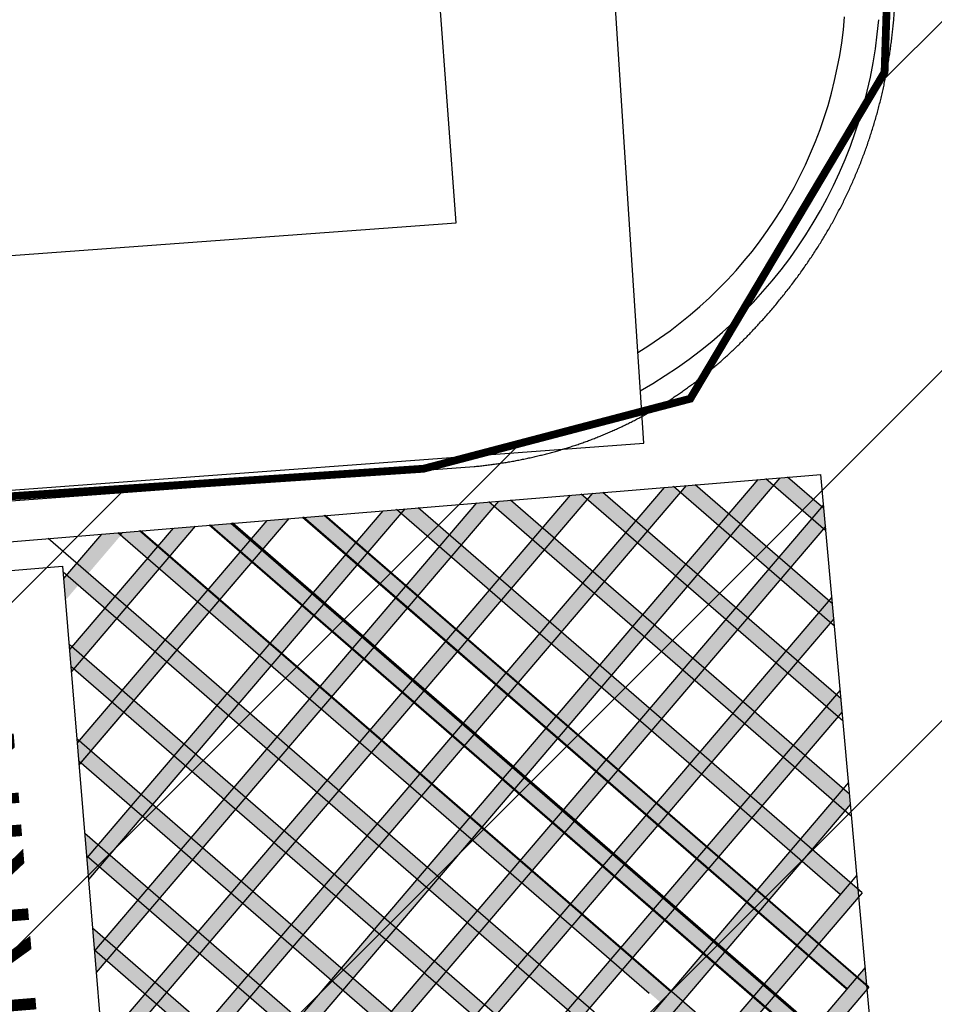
# Model space of a CAD drawing. Header units: millimetres. Extents: x 573132 to 957048, y 21042 to 318066.
# Tile 9 of 256: x 803558 to 809433, y 100722 to 107046. Entities that reach past the tile are written whole.
import ezdxf

# ---------------------------------------------------------------- set-up
doc = ezdxf.new("R2010")
doc.units = ezdxf.units.MM
doc.header["$LTSCALE"] = 2000
doc.linetypes.add('ECL-001', pattern=[100, 50, 0, 50])
for name, color, linetype in [('_NIBSC_A site plan', 7, 'Continuous'), ('_NIBSC_FM trees 3metre zone', 210, 'Continuous'), ('Parking bay info', 7, 'Continuous')]:
    doc.layers.add(name, color=color, linetype=linetype)
doc.styles.get("Standard").update_dxf_attribs({"font": 'arial.ttf'})

msp = doc.modelspace()

# ---------------------------------------------------------------- hatches: boundary and pattern name
h = msp.add_hatch()
h.set_pattern_fill('ANSI31', color=6, scale=500)
h.set_pattern_definition([(45, (-184040.5, -58059.7), (-1122.532, 1122.532), [])])
edge = h.paths.add_edge_path()
edge.add_arc((799802.3, 149995), 1979.1, 128.49424, 137.46444)
edge.add_arc((799741.7, 150051), 1896.6, 137.47494, 149.36468)
edge.add_arc((800006.3, 149895.7), 2203.4, 149.39486, 159.68057)
edge.add_arc((802463.3, 149116.2), 4779.9, 161.14567, 173.89799)
edge.add_arc((777632.8, 152301.9), 20255.5, 350.88188, 352.40364, ccw=False)
edge.add_line((797632.4, 149092), (797912.4, 145802))
edge.add_line((797912.4, 145802), (798168.4, 142742.1))
edge.add_arc((800985.3, 142989.8), 2827.8, 185.02558, 196.25014)
edge.add_arc((800461.1, 142840.2), 2282.7, 196.32802, 209.50387)
edge.add_arc((800310.7, 142757.2), 2110.9, 209.55351, 220.33732)
edge.add_arc((800442.5, 142871.9), 2285.6, 220.38875, 233.58247)
edge.add_arc((800765, 143315.4), 2833.9, 233.65957, 245.33586)
edge.add_arc((800828.6, 143356), 2897.7, 244.52854, 258.27447)
edge.add_arc((800701.9, 142746.6), 2275.2, 258.2798, 271.31727)
edge.add_arc((800705.2, 142600), 2128.6, 271.31749, 281.28542)
edge.add_arc((800682.7, 142711.6), 2242.4, 281.29296, 294.10163)
edge.add_arc((800469.1, 143179.9), 2757.1, 294.17942, 306.58576)
edge.add_arc((800208.3, 143569.5), 3225.4, 306.17984, 311.53029)
edge.add_arc((800624.2, 143117.9), 2611.7, 311.26798, 323.63871)
edge.add_arc((800912.2, 142904.4), 2253.2, 323.66925, 335.19598)
edge.add_arc((800978.5, 142872.9), 2179.8, 335.218, 344.31697)
edge.add_arc((800806.2, 142921.1), 2358.7, 344.3199, 356.70457)
edge.add_arc((800196.3, 142951.6), 2969.4, 356.79383, 368.84145)
edge.add_line((803130.4, 143408), (802964.4, 146152))
edge.add_line((802964.4, 146152), (802661.6, 149839.1))
edge.add_arc((799541.1, 149578.3), 3131.4, 4.7773, 9.95889)
edge.add_arc((800127.1, 149693), 2534.4, 9.6959, 22.06664)
edge.add_arc((800450.9, 149823), 2185.5, 22.09588, 33.70834)
edge.add_arc((800511.1, 149862.1), 2113.8, 33.7319, 42.75351)
edge.add_arc((800384.1, 149744.5), 2286.8, 42.75716, 55.14162)
edge.add_arc((800049.4, 149256.1), 2878.9, 55.23206, 67.30036)
edge.add_arc((799937.1, 149045.1), 3116.9, 66.89305, 72.36491)
edge.add_arc((800099.3, 149592.4), 2546.2, 72.11052, 84.64121)
edge.add_arc((800129.8, 149907.4), 2229.9, 84.66715, 94.87052)
edge.add_arc((800125.4, 149949.4), 2187.6, 94.84876, 105.1459)
edge.add_arc((800180.5, 149747.3), 2397, 105.15424, 117.19251)
edge.add_arc((800475.8, 149182.9), 3034, 117.28186, 128.9032)
h.paths.add_polyline_path([(805285.8, 132271.9), (807630.1, 130292.6), (808717.8, 128657.8), (809512.6, 126409.6), (809698.8, 124808.7), (809113.9, 106708.8), (807865.8, 104611.5), (806151.7, 104161.7), (798217.2, 103633.1), (798370.5, 101534.7), (797281.4, 101455.1), (798380, 87105.7), (807943.2, 87723.1), (807592, 92534.3), (808409.8, 92594), (809388.6, 92041), (809792.8, 91145.2), (810402, 83115.1), (809743.2, 81565.1), (808384.3, 80934.6), (803337.2, 80587.1), (803149.3, 83028), (796195.6, 82492.7), (796831.5, 74090.9), (798673.2, 74183.1), (799033.2, 69471.1), (811128.2, 70247), (810742.9, 74953.1), (817427.3, 69294), (820333.3, 70178.2), (819726.9, 72144.3), (820372.3, 73429.7), (819415.4, 79540.2), (817900.5, 79441.9), (816738.6, 80768.5), (816091.2, 86965.1), (820803.7, 87231.4), (820137.2, 96803.1), (815324, 96529.1), (814883.6, 102917.9), (815506.4, 103948.9), (814877.6, 110961.5), (814548.9, 111751.7), (814439.8, 112099.6), (814654.4, 120985.5), (815202.9, 122086.8), (815871, 129266.7), (817934.9, 132903.8), (819988, 134534.9), (822717.7, 135759), (825659.3, 136107.7), (841934.8, 135929.7), (841538.9, 140944.3), (822158.3, 141259.1), (817670.8, 142514.3), (813933.3, 145231.4), (812037.1, 148308.6), (810908.6, 153871.1), (812524.2, 156334.4), (812351, 161829.6), (810592.1, 163939.3), (809832.8, 165422), (809436.4, 170898.6), (810540.3, 173379.7), (810553.2, 173752.2), (810159.6, 179602.1), (808961.6, 181448.1), (808084.7, 183580.3), (807823.1, 187088.4), (808496.7, 189355), (809486.4, 190473.3), (809125.3, 195649.6), (808067.5, 197087.4), (806873.5, 199983.2), (806653.5, 202932.5), (806193.3, 210152.2), (807243.7, 212537), (808986.8, 213887.6), (808683.9, 217950), (806725.6, 219163.6), (805509.2, 221418.6), (805072.7, 224364.3), (798956.1, 224011.1), (799187.9, 223695.7), (800861.3, 219308.5), (801661.2, 209203.1), (800735.3, 202671.7), (797386.5, 198778.3), (791837.3, 197079.3), (785538, 196327.2), (786360, 186067.6), (793626.5, 186432.7), (797313.1, 185760.8), (799735, 184478.6), (801452.4, 182927.6), (803009.9, 180514.6), (803885.4, 177379.6), (804097.5, 175123.5), (805094.7, 159989.8), (804471.7, 158270.4), (803289.5, 157069.2), (801649.7, 156414.3), (791144.5, 155679.7), (792339.2, 140215.1), (793197.7, 137634.9), (794404.8, 136185.5), (796143.7, 134994.7), (799546, 134313.7), (802624.2, 133547.3)])
h = msp.add_hatch(color=2)
h.dxf.hatch_style = 1
h.paths.add_polyline_path([(808352, 104096.6), (808300.1, 104092.3), (808112.7, 103872.6), (808188.2, 103807.1), (808399.9, 104055.1)])
h = msp.add_hatch(color=2)
h.dxf.hatch_style = 1
h.paths.add_polyline_path([(808491.3, 104108.2), (808441.6, 104104), (808399.9, 104055.1), (808646, 103841.7), (808710.9, 103917.7)])
h = msp.add_hatch(color=2)
h.dxf.hatch_style = 1
h.paths.add_polyline_path([(807758.7, 104047.3), (807697.6, 104042.2), (807514.4, 103827.5), (807590, 103762), (807801.6, 104010)])
h = msp.add_hatch(color=2)
h.dxf.hatch_style = 1
h.paths.add_polyline_path([(807898, 104058.8), (807839.1, 104053.9), (807801.6, 104010), (808047.8, 103796.6), (808112.7, 103872.6)])
h = msp.add_hatch(color=2)
h.dxf.hatch_style = 1
h.paths.add_polyline_path([(806916.2, 103782.5), (806991.7, 103716.9), (807203.4, 103964.9), (807165.3, 103998), (807095.1, 103992.1)])
h = msp.add_hatch(color=2)
h.dxf.hatch_style = 1
h.paths.add_polyline_path([(807304.6, 104009.5), (807236.6, 104003.9), (807203.4, 103964.9), (807449.5, 103751.5), (807514.4, 103827.5)])
h = msp.add_hatch(color=2)
h.dxf.hatch_style = 1
h.paths.add_polyline_path([(806117.8, 103910.9), (805978.5, 103899.3), (808822.7, 101433.1), (808963.1, 101443.7)])
h = msp.add_hatch(color=2)
h.dxf.hatch_style = 1
h.paths.add_polyline_path([(806571.9, 103948.6), (806492.6, 103942.1), (806318, 103737.4), (806393.5, 103671.8), (806605.1, 103919.8)])
h = msp.add_hatch(color=2)
h.dxf.hatch_style = 1
h.paths.add_polyline_path([(806851.3, 103706.4), (806916.2, 103782.5), (806711.2, 103960.2), (806634.1, 103953.8), (806605.1, 103919.8)])
h = msp.add_hatch(color=2)
h.dxf.hatch_style = 1
h.paths.add_polyline_path([(808721.6, 103776.2), (808734.4, 103791.2), (808724.1, 103906.3), (808710.9, 103917.7), (808646, 103841.7)])
h = msp.add_hatch(color=2)
h.dxf.hatch_style = 1
h.paths.add_polyline_path([(805513.5, 103860.7), (805374.2, 103849.1), (808860.3, 100826.3), (809000.7, 100836.8)])
h = msp.add_hatch(color=2)
h.dxf.hatch_style = 1
h.paths.add_polyline_path([(806031.6, 103903.8), (805890.2, 103892), (805717.8, 103690), (805793.3, 103624.5)])
h = msp.add_hatch(color=2)
h.dxf.hatch_style = 1
h.paths.add_polyline_path([(808123.3, 103731.1), (808188.2, 103807.1), (808112.7, 103872.6), (808047.8, 103796.6)])
h = msp.add_hatch(color=2)
h.dxf.hatch_style = 1
h.paths.add_polyline_path([(804685.2, 103791.9), (804543.7, 103780.1), (804446, 103665.6), (804521.5, 103600.1)])
h = msp.add_hatch(color=2)
h.dxf.hatch_style = 1
h.paths.add_polyline_path([(804913.7, 103810.8), (804774.4, 103799.3), (808902.6, 100219.6), (809043, 100230.2)])
h = msp.add_hatch(color=2)
h.dxf.hatch_style = 1
h.paths.add_polyline_path([(805287.7, 103841.9), (805146.2, 103830.2), (805044.1, 103710.6), (805119.7, 103645)])
h = msp.add_hatch(color=2)
h.dxf.hatch_style = 1
h.paths.add_polyline_path([(806916.2, 103782.5), (806851.3, 103706.4), (806926.8, 103640.9), (806991.7, 103716.9)])
h = msp.add_hatch(color=2)
h.dxf.hatch_style = 1
h.paths.add_polyline_path([(807590, 103762), (807514.4, 103827.5), (807449.5, 103751.5), (807525.1, 103686)])
h = msp.add_hatch(color=2)
h.dxf.hatch_style = 1
h.paths.add_polyline_path([(808123.3, 103731.1), (808047.8, 103796.6), (807836.1, 103548.6), (807911.7, 103483.1)])
h = msp.add_hatch(color=2)
h.dxf.hatch_style = 1
h.paths.add_polyline_path([(808188.2, 103807.1), (808123.3, 103731.1), (808369.5, 103517.6), (808434.4, 103593.7)])
h = msp.add_hatch(color=2)
h.dxf.hatch_style = 1
h.paths.add_polyline_path([(808721.6, 103776.2), (808646, 103841.7), (808434.4, 103593.7), (808509.9, 103528.2)])
h = msp.add_hatch(color=2)
h.dxf.hatch_style = 1
h.paths.add_polyline_path([(804194.8, 103751.1), (804082.7, 103741.8), (803923.4, 103555.2), (803999, 103489.6), (804210.5, 103737.5)])
h = msp.add_hatch(color=2)
h.dxf.hatch_style = 1
h.paths.add_polyline_path([(804327.3, 103762.1), (804188, 103750.5), (807594.6, 100796.6), (807735.1, 100807.2)])
h = msp.add_hatch(color=2)
h.dxf.hatch_style = 1
h.paths.add_polyline_path([(804224.2, 103753.6), (804194.8, 103751.1), (804210.5, 103737.5)])
h = msp.add_hatch(color=2)
h.dxf.hatch_style = 1
h.paths.add_polyline_path([(804334.1, 103762.7), (804224.2, 103753.6), (804210.5, 103737.5), (804456.6, 103524), (804521.5, 103600.1)])
h = msp.add_hatch(color=2)
h.dxf.hatch_style = 1
h.paths.add_polyline_path([(806393.5, 103671.8), (806318, 103737.4), (806039.5, 103411), (806115, 103345.5)])
h = msp.add_hatch(color=2)
h.dxf.hatch_style = 1
h.paths.add_polyline_path([(807173, 103427.4), (807237.9, 103503.5), (806991.7, 103716.9), (806926.8, 103640.9)])
h = msp.add_hatch(color=2)
h.dxf.hatch_style = 1
h.paths.add_polyline_path([(807525.1, 103686), (807449.5, 103751.5), (807237.9, 103503.5), (807313.5, 103438)])
h = msp.add_hatch(color=2)
h.dxf.hatch_style = 1
h.paths.add_polyline_path([(807771.2, 103472.5), (807836.1, 103548.6), (807590, 103762), (807525.1, 103686)])
h = msp.add_hatch(color=2)
h.dxf.hatch_style = 1
h.paths.add_polyline_path([(804521.5, 103600.1), (804446, 103665.6), (804169.6, 103341.7), (804245.1, 103276.2)])
h = msp.add_hatch(color=2)
h.dxf.hatch_style = 1
h.paths.add_polyline_path([(804512, 103588.9), (804436.4, 103654.4), (804224.9, 103406.6), (804300.5, 103341)])
h = msp.add_hatch(color=2)
h.dxf.hatch_style = 1
h.paths.add_polyline_path([(805793.3, 103624.5), (805717.8, 103690), (805441.4, 103366.1), (805516.9, 103300.6)])
h = msp.add_hatch(color=2)
h.dxf.hatch_style = 1
h.paths.add_polyline_path([(806328.6, 103595.8), (806253, 103661.3), (806039.5, 103411), (806115, 103345.5)])
h = msp.add_hatch(color=2)
h.dxf.hatch_style = 1
h.paths.add_polyline_path([(806926.8, 103640.9), (806851.3, 103706.4), (806639.7, 103458.4), (806715.2, 103392.9)])
h = msp.add_hatch(color=2)
h.dxf.hatch_style = 1
h.paths.add_polyline_path([(805051.6, 103565.3), (804976, 103630.8), (804767.7, 103386.7), (804843.3, 103321.1)])
h = msp.add_hatch(color=2)
h.dxf.hatch_style = 1
h.paths.add_polyline_path([(808445, 103452.1), (808509.9, 103528.2), (808434.4, 103593.7), (808369.5, 103517.6)])
h = msp.add_hatch(color=2)
h.dxf.hatch_style = 1
h.paths.add_polyline_path([(803923.4, 103555.2), (803858.5, 103479.1), (804180.2, 103200.1), (804245.1, 103276.2)])
h = msp.add_hatch(color=2)
h.dxf.hatch_style = 1
h.paths.add_polyline_path([(804597.1, 103534.6), (804532.2, 103458.5), (804778.3, 103245.1), (804843.3, 103321.1)])
h = msp.add_hatch(color=2)
h.dxf.hatch_style = 1
h.paths.add_polyline_path([(807911.7, 103483.1), (807836.1, 103548.6), (807771.2, 103472.5), (807846.8, 103407)])
h = msp.add_hatch(color=2)
h.dxf.hatch_style = 1
h.paths.add_polyline_path([(808691.2, 103238.7), (808756.1, 103314.7), (808509.9, 103528.2), (808445, 103452.1)])
h = msp.add_hatch(color=2)
h.dxf.hatch_style = 1
h.paths.add_polyline_path([(803934.1, 103413.6), (803858.5, 103479.1), (803839.9, 103457.3), (803851.5, 103316.9)])
h = msp.add_hatch(color=2)
h.dxf.hatch_style = 1
h.paths.add_polyline_path([(807237.9, 103503.5), (807173, 103427.4), (807248.5, 103361.9), (807313.5, 103438)])
h = msp.add_hatch(color=2)
h.dxf.hatch_style = 1
h.paths.add_polyline_path([(807846.8, 103407), (807771.2, 103472.5), (807559.6, 103224.5), (807635.2, 103159)])
h = msp.add_hatch(color=2)
h.dxf.hatch_style = 1
h.paths.add_polyline_path([(807911.7, 103483.1), (807846.8, 103407), (808092.9, 103193.6), (808157.9, 103269.6)])
h = msp.add_hatch(color=2)
h.dxf.hatch_style = 1
h.paths.add_polyline_path([(808445, 103452.1), (808369.5, 103517.6), (808157.9, 103269.6), (808233.4, 103204.1)])
h = msp.add_hatch(color=2)
h.dxf.hatch_style = 1
h.paths.add_polyline_path([(806115, 103345.5), (806039.5, 103411), (805763.1, 103087.1), (805838.6, 103021.6)])
h = msp.add_hatch(color=2)
h.dxf.hatch_style = 1
h.paths.add_polyline_path([(806715.2, 103392.9), (806639.7, 103458.4), (806361.2, 103132.1), (806436.7, 103066.6)])
h = msp.add_hatch(color=2)
h.dxf.hatch_style = 1
h.paths.add_polyline_path([(807248.5, 103361.9), (807173, 103427.4), (806961.4, 103179.4), (807036.9, 103113.9)])
h = msp.add_hatch(color=2)
h.dxf.hatch_style = 1
h.paths.add_polyline_path([(807313.5, 103438), (807248.5, 103361.9), (807494.7, 103148.5), (807559.6, 103224.5)])
h = msp.add_hatch(color=2)
h.dxf.hatch_style = 1
h.paths.add_polyline_path([(804843.3, 103321.1), (804767.7, 103386.7), (804491.3, 103062.8), (804566.8, 102997.2)])
h = msp.add_hatch(color=2)
h.dxf.hatch_style = 1
h.paths.add_polyline_path([(805516.9, 103300.6), (805441.4, 103366.1), (805165, 103042.2), (805240.5, 102976.7)])
h = msp.add_hatch(color=2)
h.dxf.hatch_style = 1
h.paths.add_polyline_path([(804245.1, 103276.2), (804180.2, 103200.1), (804501.9, 102921.2), (804566.8, 102997.2)])
h = msp.add_hatch(color=2)
h.dxf.hatch_style = 1
h.paths.add_polyline_path([(806050.1, 103269.4), (805974.6, 103335), (805763.1, 103087.1), (805838.6, 103021.6)])
h = msp.add_hatch(color=2)
h.dxf.hatch_style = 1
h.paths.add_polyline_path([(808766.7, 103173.1), (808787.9, 103197.9), (808779.2, 103294.7), (808756.1, 103314.7), (808691.2, 103238.7)])
h = msp.add_hatch(color=2)
h.dxf.hatch_style = 1
h.paths.add_polyline_path([(804180.2, 103200.1), (804104.7, 103265.6), (803893.2, 103017.8), (803968.7, 102952.3)])
h = msp.add_hatch(color=2)
h.dxf.hatch_style = 1
h.paths.add_polyline_path([(804918.8, 103255.6), (804853.9, 103179.6), (805100, 102966.1), (805165, 103042.2)])
h = msp.add_hatch(color=2)
h.dxf.hatch_style = 1
h.paths.add_polyline_path([(807559.6, 103224.5), (807494.7, 103148.5), (807570.2, 103082.9), (807635.2, 103159)])
h = msp.add_hatch(color=2)
h.dxf.hatch_style = 1
h.paths.add_polyline_path([(808157.9, 103269.6), (808092.9, 103193.6), (808168.5, 103128), (808233.4, 103204.1)])
h = msp.add_hatch(color=2)
h.dxf.hatch_style = 1
h.paths.add_polyline_path([(808766.7, 103173.1), (808691.2, 103238.7), (808479.6, 102990.7), (808555.1, 102925.2)])
h = msp.add_hatch(color=2)
h.dxf.hatch_style = 1
h.paths.add_polyline_path([(807036.9, 103113.9), (806961.4, 103179.4), (806682.9, 102853.1), (806758.5, 102787.6)])
h = msp.add_hatch(color=2)
h.dxf.hatch_style = 1
h.paths.add_polyline_path([(807570.2, 103082.9), (807494.7, 103148.5), (807283.1, 102900.5), (807358.6, 102835)])
h = msp.add_hatch(color=2)
h.dxf.hatch_style = 1
h.paths.add_polyline_path([(807635.2, 103159), (807570.2, 103082.9), (807816.4, 102869.5), (807881.3, 102945.6)])
h = msp.add_hatch(color=2)
h.dxf.hatch_style = 1
h.paths.add_polyline_path([(808168.5, 103128), (808092.9, 103193.6), (807881.3, 102945.6), (807956.9, 102880.1)])
h = msp.add_hatch(color=2)
h.dxf.hatch_style = 1
h.paths.add_polyline_path([(808414.6, 102914.6), (808479.6, 102990.7), (808233.4, 103204.1), (808168.5, 103128)])
h = msp.add_hatch(color=2)
h.dxf.hatch_style = 1
h.paths.add_polyline_path([(805763.1, 103087.1), (805486.7, 102763.2), (805562.2, 102697.7), (805838.6, 103021.6)])
h = msp.add_hatch(color=2)
h.dxf.hatch_style = 1
h.paths.add_polyline_path([(806436.7, 103066.6), (806361.2, 103132.1), (806084.8, 102808.2), (806160.3, 102742.7)])
h = msp.add_hatch(color=2)
h.dxf.hatch_style = 1
h.paths.add_polyline_path([(806972, 103037.8), (806896.5, 103103.4), (806682.9, 102853.1), (806758.5, 102787.6)])
h = msp.add_hatch(color=2)
h.dxf.hatch_style = 1
h.paths.add_polyline_path([(804560.7, 102990), (804485.1, 103055.5), (804273.6, 102807.7), (804349.2, 102742.2)])
h = msp.add_hatch(color=2)
h.dxf.hatch_style = 1
h.paths.add_polyline_path([(804888.6, 102718.3), (804964.1, 102652.8), (805240.5, 102976.7), (805165, 103042.2)])
h = msp.add_hatch(color=2)
h.dxf.hatch_style = 1
h.paths.add_polyline_path([(803968.7, 102952.3), (803893.2, 103017.8), (803877.8, 102999.8), (803886.9, 102890.9), (803903.8, 102876.2)])
h = msp.add_hatch(color=2)
h.dxf.hatch_style = 1
h.paths.add_polyline_path([(804501.9, 102921.2), (804426.4, 102986.7), (804214.9, 102738.8), (804290.4, 102673.3)])
h = msp.add_hatch(color=2)
h.dxf.hatch_style = 1
h.paths.add_polyline_path([(804823.6, 102642.2), (804888.6, 102718.3), (804566.8, 102997.2), (804501.9, 102921.2)])
h = msp.add_hatch(color=2)
h.dxf.hatch_style = 1
h.paths.add_polyline_path([(805240.5, 102976.7), (805175.6, 102900.6), (805421.8, 102687.2), (805486.7, 102763.2)])
h = msp.add_hatch(color=2)
h.dxf.hatch_style = 1
h.paths.add_polyline_path([(805773.7, 102945.5), (805698.2, 103011.1), (805486.7, 102763.2), (805562.2, 102697.7)])
h = msp.add_hatch(color=2)
h.dxf.hatch_style = 1
h.paths.add_polyline_path([(808414.6, 102914.6), (808490.2, 102849.1), (808555.1, 102925.2), (808479.6, 102990.7)])
h = msp.add_hatch(color=2)
h.dxf.hatch_style = 1
h.paths.add_polyline_path([(803968.7, 102952.3), (803903.8, 102876.2), (804225.5, 102597.3), (804290.4, 102673.3)])
h = msp.add_hatch(color=2)
h.dxf.hatch_style = 1
h.paths.add_polyline_path([(807358.6, 102835), (807283.1, 102900.5), (807004.6, 102574.1), (807080.2, 102508.6)])
h = msp.add_hatch(color=2)
h.dxf.hatch_style = 1
h.paths.add_polyline_path([(807956.9, 102880.1), (807881.3, 102945.6), (807816.4, 102869.5), (807892, 102804)])
h = msp.add_hatch(color=2)
h.dxf.hatch_style = 1
h.paths.add_polyline_path([(808203, 102666.6), (808278.6, 102601.1), (808490.2, 102849.1), (808414.6, 102914.6)])
h = msp.add_hatch(color=2)
h.dxf.hatch_style = 1
h.paths.add_polyline_path([(808738.8, 102633.6), (808803.7, 102709.6), (808555.1, 102925.2), (808490.2, 102849.1)])
h = msp.add_hatch(color=2)
h.dxf.hatch_style = 1
h.paths.add_polyline_path([(806682.9, 102853.1), (806406.5, 102529.2), (806482, 102463.7), (806758.5, 102787.6)])
h = msp.add_hatch(color=2)
h.dxf.hatch_style = 1
h.paths.add_polyline_path([(807892, 102804), (807816.4, 102869.5), (807604.8, 102621.5), (807680.3, 102556)])
h = msp.add_hatch(color=2)
h.dxf.hatch_style = 1
h.paths.add_polyline_path([(807956.9, 102880.1), (807892, 102804), (808138.1, 102590.5), (808203, 102666.6)])
h = msp.add_hatch(color=2)
h.dxf.hatch_style = 1
h.paths.add_polyline_path([(806160.3, 102742.7), (806084.8, 102808.2), (805808.4, 102484.3), (805883.9, 102418.7)])
h = msp.add_hatch(color=2)
h.dxf.hatch_style = 1
h.paths.add_polyline_path([(806693.5, 102711.5), (806618, 102777), (806406.5, 102529.2), (806482, 102463.7)])
h = msp.add_hatch(color=2)
h.dxf.hatch_style = 1
h.paths.add_polyline_path([(807293.7, 102758.9), (807218.2, 102824.4), (807004.6, 102574.1), (807080.2, 102508.6)])
h = msp.add_hatch(color=2)
h.dxf.hatch_style = 1
h.paths.add_polyline_path([(804964.1, 102652.8), (804888.6, 102718.3), (804823.6, 102642.2), (804899.2, 102576.7)])
h = msp.add_hatch(color=2)
h.dxf.hatch_style = 1
h.paths.add_polyline_path([(805486.7, 102763.2), (805421.8, 102687.2), (805497.3, 102621.6), (805562.2, 102697.7)])
h = msp.add_hatch(color=2)
h.dxf.hatch_style = 1
h.paths.add_polyline_path([(808814.3, 102568), (808841.7, 102600.2), (808834.2, 102683.1), (808803.7, 102709.6), (808738.8, 102633.6)])
h = msp.add_hatch(color=2)
h.dxf.hatch_style = 1
h.paths.add_polyline_path([(804225.5, 102597.3), (804150, 102662.8), (803938.5, 102414.9), (804014, 102349.4)])
h = msp.add_hatch(color=2)
h.dxf.hatch_style = 1
h.paths.add_polyline_path([(804547.2, 102318.3), (804612.2, 102394.4), (804290.4, 102673.3), (804225.5, 102597.3)])
h = msp.add_hatch(color=2)
h.dxf.hatch_style = 1
h.paths.add_polyline_path([(804899.2, 102576.7), (804823.6, 102642.2), (804612.2, 102394.4), (804687.7, 102328.9)])
h = msp.add_hatch(color=2)
h.dxf.hatch_style = 1
h.paths.add_polyline_path([(805145.3, 102363.2), (805210.3, 102439.3), (804964.1, 102652.8), (804899.2, 102576.7)])
h = msp.add_hatch(color=2)
h.dxf.hatch_style = 1
h.paths.add_polyline_path([(805497.3, 102621.6), (805421.8, 102687.2), (805210.3, 102439.3), (805285.8, 102373.8)])
h = msp.add_hatch(color=2)
h.dxf.hatch_style = 1
h.paths.add_polyline_path([(805562.2, 102697.7), (805497.3, 102621.6), (805743.5, 102408.2), (805808.4, 102484.3)])
h = msp.add_hatch(color=2)
h.dxf.hatch_style = 1
h.paths.add_polyline_path([(808138.1, 102590.5), (808213.7, 102525), (808278.6, 102601.1), (808203, 102666.6)])
h = msp.add_hatch(color=2)
h.dxf.hatch_style = 1
h.paths.add_polyline_path([(807326.3, 102295.2), (807401.9, 102229.7), (807680.3, 102556), (807604.8, 102621.5)])
h = msp.add_hatch(color=2)
h.dxf.hatch_style = 1
h.paths.add_polyline_path([(808213.7, 102525), (808138.1, 102590.5), (807926.5, 102342.6), (808002, 102277)])
h = msp.add_hatch(color=2)
h.dxf.hatch_style = 1
h.paths.add_polyline_path([(808462.2, 102309.5), (808527.1, 102385.6), (808278.6, 102601.1), (808213.7, 102525)])
h = msp.add_hatch(color=2)
h.dxf.hatch_style = 1
h.paths.add_polyline_path([(808814.3, 102568), (808738.8, 102633.6), (808527.1, 102385.6), (808602.7, 102320)])
h = msp.add_hatch(color=2)
h.dxf.hatch_style = 1
h.paths.add_polyline_path([(806482, 102463.7), (806406.5, 102529.2), (806130.1, 102205.3), (806205.6, 102139.8)])
h = msp.add_hatch(color=2)
h.dxf.hatch_style = 1
h.paths.add_polyline_path([(807080.2, 102508.6), (807004.6, 102574.1), (806728.2, 102250.2), (806803.8, 102184.7)])
h = msp.add_hatch(color=2)
h.dxf.hatch_style = 1
h.paths.add_polyline_path([(807615.4, 102479.9), (807539.9, 102545.4), (807326.3, 102295.2), (807401.9, 102229.7)])
h = msp.add_hatch(color=2)
h.dxf.hatch_style = 1
h.paths.add_polyline_path([(805883.9, 102418.7), (805808.4, 102484.3), (805532, 102160.4), (805607.5, 102094.8)])
h = msp.add_hatch(color=2)
h.dxf.hatch_style = 1
h.paths.add_polyline_path([(806417.1, 102387.6), (806341.6, 102453.1), (806130.1, 102205.3), (806205.6, 102139.8)])
h = msp.add_hatch(color=2)
h.dxf.hatch_style = 1
h.paths.add_polyline_path([(807015.2, 102432.6), (806939.7, 102498.1), (806728.2, 102250.2), (806803.8, 102184.7)])
h = msp.add_hatch(color=2)
h.dxf.hatch_style = 1
h.paths.add_polyline_path([(804014, 102349.4), (803925.4, 102426.3), (803937.2, 102283.7), (803949.1, 102273.4)])
h = msp.add_hatch(color=2)
h.dxf.hatch_style = 1
h.paths.add_polyline_path([(804687.7, 102328.9), (804612.2, 102394.4), (804547.2, 102318.3), (804622.8, 102252.8)])
h = msp.add_hatch(color=2)
h.dxf.hatch_style = 1
h.paths.add_polyline_path([(805210.3, 102439.3), (805145.3, 102363.2), (805220.9, 102297.7), (805285.8, 102373.8)])
h = msp.add_hatch(color=2)
h.dxf.hatch_style = 1
h.paths.add_polyline_path([(805883.9, 102418.7), (805819, 102342.7), (806065.2, 102129.2), (806130.1, 102205.3)])
h = msp.add_hatch(color=2)
h.dxf.hatch_style = 1
h.paths.add_polyline_path([(804014, 102349.4), (803949.1, 102273.4), (804270.8, 101994.4), (804335.7, 102070.5)])
h = msp.add_hatch(color=2)
h.dxf.hatch_style = 1
h.paths.add_polyline_path([(804687.7, 102328.9), (804622.8, 102252.8), (804868.9, 102039.3), (804933.9, 102115.4)])
h = msp.add_hatch(color=2)
h.dxf.hatch_style = 1
h.paths.add_polyline_path([(805220.9, 102297.7), (805145.3, 102363.2), (804933.9, 102115.4), (805009.4, 102049.9)])
h = msp.add_hatch(color=2)
h.dxf.hatch_style = 1
h.paths.add_polyline_path([(805467.1, 102084.3), (805532, 102160.4), (805285.8, 102373.8), (805220.9, 102297.7)])
h = msp.add_hatch(color=2)
h.dxf.hatch_style = 1
h.paths.add_polyline_path([(808002, 102277), (807926.5, 102342.6), (807648, 102016.2), (807723.6, 101950.7)])
h = msp.add_hatch(color=2)
h.dxf.hatch_style = 1
h.paths.add_polyline_path([(808462.2, 102309.5), (808537.8, 102244), (808602.7, 102320), (808527.1, 102385.6)])
h = msp.add_hatch(color=2)
h.dxf.hatch_style = 1
h.paths.add_polyline_path([(804622.8, 102252.8), (804547.2, 102318.3), (804335.7, 102070.5), (804411.3, 102004.9)])
h = msp.add_hatch(color=2)
h.dxf.hatch_style = 1
h.paths.add_polyline_path([(807326.3, 102295.2), (807049.9, 101971.3), (807125.5, 101905.8), (807401.9, 102229.7)])
h = msp.add_hatch(color=2)
h.dxf.hatch_style = 1
h.paths.add_polyline_path([(808537.8, 102244), (808462.2, 102309.5), (808250.6, 102061.5), (808326.2, 101996)])
h = msp.add_hatch(color=2)
h.dxf.hatch_style = 1
h.paths.add_polyline_path([(808784.1, 102030.4), (808849, 102106.5), (808602.7, 102320), (808537.8, 102244)])
h = msp.add_hatch(color=2)
h.dxf.hatch_style = 1
h.paths.add_polyline_path([(806130.1, 102205.3), (806065.2, 102129.2), (806140.7, 102063.7), (806205.6, 102139.8)])
h = msp.add_hatch(color=2)
h.dxf.hatch_style = 1
h.paths.add_polyline_path([(806803.8, 102184.7), (806728.2, 102250.2), (806451.8, 101926.3), (806527.3, 101860.8)])
h = msp.add_hatch(color=2)
h.dxf.hatch_style = 1
h.paths.add_polyline_path([(807337, 102153.6), (807261.4, 102219.1), (807049.9, 101971.3), (807125.5, 101905.8)])
h = msp.add_hatch(color=2)
h.dxf.hatch_style = 1
h.paths.add_polyline_path([(805607.5, 102094.8), (805532, 102160.4), (805467.1, 102084.3), (805542.6, 102018.8)])
h = msp.add_hatch(color=2)
h.dxf.hatch_style = 1
h.paths.add_polyline_path([(806205.6, 102139.8), (806140.7, 102063.7), (806386.9, 101850.3), (806451.8, 101926.3)])
h = msp.add_hatch(color=2)
h.dxf.hatch_style = 1
h.paths.add_polyline_path([(806738.8, 102108.7), (806663.3, 102174.2), (806451.8, 101926.3), (806527.3, 101860.8)])
h = msp.add_hatch(color=2)
h.dxf.hatch_style = 1
h.paths.add_polyline_path([(804868.9, 102039.3), (804944.5, 101973.8), (805009.4, 102049.9), (804933.9, 102115.4)])
h = msp.add_hatch(color=2)
h.dxf.hatch_style = 1
h.paths.add_polyline_path([(805542.6, 102018.8), (805467.1, 102084.3), (805255.6, 101836.4), (805331.1, 101770.9)])
h = msp.add_hatch(color=2)
h.dxf.hatch_style = 1
h.paths.add_polyline_path([(805788.8, 101805.3), (805853.7, 101881.4), (805607.5, 102094.8), (805542.6, 102018.8)])
h = msp.add_hatch(color=2)
h.dxf.hatch_style = 1
h.paths.add_polyline_path([(806065.2, 102129.2), (805853.7, 101881.4), (805929.2, 101815.9), (806140.7, 102063.7)])
h = msp.add_hatch(color=2)
h.dxf.hatch_style = 1
h.paths.add_polyline_path([(808889.3, 102071.5), (808849, 102106.5), (808784.1, 102030.4), (808859.6, 101964.9), (808895.2, 102006.5)])
h = msp.add_hatch(color=2)
h.dxf.hatch_style = 1
h.paths.add_polyline_path([(804335.7, 102070.5), (804270.8, 101994.4), (804346.4, 101928.9), (804411.3, 102004.9)])
h = msp.add_hatch(color=2)
h.dxf.hatch_style = 1
h.paths.add_polyline_path([(804944.5, 101973.8), (804868.9, 102039.3), (804657.5, 101791.5), (804733, 101726)])
h = msp.add_hatch(color=2)
h.dxf.hatch_style = 1
h.paths.add_polyline_path([(805009.4, 102049.9), (804944.5, 101973.8), (805190.7, 101760.4), (805255.6, 101836.4)])
h = msp.add_hatch(color=2)
h.dxf.hatch_style = 1
h.paths.add_polyline_path([(807723.6, 101950.7), (807648, 102016.2), (807371.6, 101692.3), (807447.2, 101626.8)])
h = msp.add_hatch(color=2)
h.dxf.hatch_style = 1
h.paths.add_polyline_path([(807972.1, 101735.2), (808047.7, 101669.7), (808326.2, 101996), (808250.6, 102061.5)])
h = msp.add_hatch(color=2)
h.dxf.hatch_style = 1
h.paths.add_polyline_path([(808859.6, 101964.9), (808784.1, 102030.4), (808572.5, 101782.4), (808648, 101716.9)])
h = msp.add_hatch(color=2)
h.dxf.hatch_style = 1
h.paths.add_polyline_path([(804346.4, 101928.9), (804270.8, 101994.4), (804059.3, 101746.6), (804134.9, 101681)])
h = msp.add_hatch(color=2)
h.dxf.hatch_style = 1
h.paths.add_polyline_path([(804411.3, 102004.9), (804346.4, 101928.9), (804592.5, 101715.4), (804657.5, 101791.5)])
h = msp.add_hatch(color=2)
h.dxf.hatch_style = 1
h.paths.add_polyline_path([(807125.5, 101905.8), (807049.9, 101971.3), (806773.5, 101647.4), (806849.1, 101581.9)])
h = msp.add_hatch(color=2)
h.dxf.hatch_style = 1
h.paths.add_polyline_path([(806451.8, 101926.3), (806386.9, 101850.3), (806462.4, 101784.8), (806527.3, 101860.8)])
h = msp.add_hatch(color=2)
h.dxf.hatch_style = 1
h.paths.add_polyline_path([(807060.5, 101829.7), (806985, 101895.2), (806773.5, 101647.4), (806849.1, 101581.9)])
h = msp.add_hatch(color=2)
h.dxf.hatch_style = 1
h.paths.add_polyline_path([(803975.8, 101819), (803987.6, 101676.4), (808184.6, 98037), (808325.1, 98047.6)])
h = msp.add_hatch(color=2)
h.dxf.hatch_style = 1
h.paths.add_polyline_path([(805190.7, 101760.4), (805266.2, 101694.9), (805331.1, 101770.9), (805255.6, 101836.4)])
h = msp.add_hatch(color=2)
h.dxf.hatch_style = 1
h.paths.add_polyline_path([(805853.7, 101881.4), (805788.8, 101805.3), (805864.3, 101739.8), (805929.2, 101815.9)])
h = msp.add_hatch(color=2)
h.dxf.hatch_style = 1
h.paths.add_polyline_path([(806462.4, 101784.8), (806386.9, 101850.3), (806175.4, 101602.4), (806250.9, 101536.9)])
h = msp.add_hatch(color=2)
h.dxf.hatch_style = 1
h.paths.add_polyline_path([(806527.3, 101860.8), (806462.4, 101784.8), (806708.6, 101571.3), (806773.5, 101647.4)])
h = msp.add_hatch(color=2)
h.dxf.hatch_style = 1
h.paths.add_polyline_path([(804733, 101726), (804657.5, 101791.5), (804592.5, 101715.4), (804668.1, 101649.9)])
h = msp.add_hatch(color=2)
h.dxf.hatch_style = 1
h.paths.add_polyline_path([(804979.2, 101512.5), (805054.7, 101447), (805266.2, 101694.9), (805190.7, 101760.4)])
h = msp.add_hatch(color=2)
h.dxf.hatch_style = 1
h.paths.add_polyline_path([(805331.1, 101770.9), (805266.2, 101694.9), (805512.4, 101481.4), (805577.3, 101557.5)])
h = msp.add_hatch(color=2)
h.dxf.hatch_style = 1
h.paths.add_polyline_path([(805864.3, 101739.8), (805788.8, 101805.3), (805577.3, 101557.5), (805652.8, 101492)])
h = msp.add_hatch(color=2)
h.dxf.hatch_style = 1
h.paths.add_polyline_path([(805929.2, 101815.9), (805864.3, 101739.8), (806110.5, 101526.4), (806175.4, 101602.4)])
h = msp.add_hatch(color=2)
h.dxf.hatch_style = 1
h.paths.add_polyline_path([(808294, 101456.1), (808369.5, 101390.6), (808648, 101716.9), (808572.5, 101782.4)])
h = msp.add_hatch(color=2)
h.dxf.hatch_style = 1
h.paths.add_polyline_path([(804592.5, 101715.4), (804381, 101467.6), (804456.6, 101402.1), (804668.1, 101649.9)])
h = msp.add_hatch(color=2)
h.dxf.hatch_style = 1
h.paths.add_polyline_path([(804733, 101726), (804668.1, 101649.9), (804914.2, 101436.5), (804979.2, 101512.5)])
h = msp.add_hatch(color=2)
h.dxf.hatch_style = 1
h.paths.add_polyline_path([(807095.2, 101368.4), (807170.8, 101302.9), (807447.2, 101626.8), (807371.6, 101692.3)])
h = msp.add_hatch(color=2)
h.dxf.hatch_style = 1
h.paths.add_polyline_path([(807695.7, 101411.3), (807771.3, 101345.8), (808047.7, 101669.7), (807972.1, 101735.2)])
h = msp.add_hatch(color=2)
h.dxf.hatch_style = 1
h.paths.add_polyline_path([(804000.3, 101523.3), (804070, 101605), (803994.4, 101670.5), (803988.7, 101663.7)])
h = msp.add_hatch(color=2)
h.dxf.hatch_style = 1
h.paths.add_polyline_path([(806773.5, 101647.4), (806708.6, 101571.3), (806784.1, 101505.8), (806849.1, 101581.9)])
h = msp.add_hatch(color=2)
h.dxf.hatch_style = 1
h.paths.add_polyline_path([(806175.4, 101602.4), (806110.5, 101526.4), (806186, 101460.8), (806250.9, 101536.9)])
h = msp.add_hatch(color=2)
h.dxf.hatch_style = 1
h.paths.add_polyline_path([(806784.1, 101505.8), (806708.6, 101571.3), (806497.1, 101323.5), (806572.6, 101258)])
h = msp.add_hatch(color=2)
h.dxf.hatch_style = 1
h.paths.add_polyline_path([(806849.1, 101581.9), (806784.1, 101505.8), (807030.3, 101292.3), (807095.2, 101368.4)])
h = msp.add_hatch(color=2)
h.dxf.hatch_style = 1
h.paths.add_polyline_path([(805054.7, 101447), (804979.2, 101512.5), (804914.2, 101436.5), (804989.8, 101371)])
h = msp.add_hatch(color=2)
h.dxf.hatch_style = 1
h.paths.add_polyline_path([(805577.3, 101557.5), (805512.4, 101481.4), (805587.9, 101415.9), (805652.8, 101492)])
h = msp.add_hatch(color=2)
h.dxf.hatch_style = 1
h.paths.add_polyline_path([(806186, 101460.8), (806110.5, 101526.4), (805899, 101278.5), (805974.5, 101213)])
h = msp.add_hatch(color=2)
h.dxf.hatch_style = 1
h.paths.add_polyline_path([(806432.2, 101247.4), (806497.1, 101323.5), (806250.9, 101536.9), (806186, 101460.8)])
h = msp.add_hatch(color=2)
h.dxf.hatch_style = 1
h.paths.add_polyline_path([(808948.6, 101412.9), (808944.4, 101459.9), (808894.3, 101503.3), (808615.8, 101177), (808691.4, 101111.5)])
h = msp.add_hatch(color=2)
h.dxf.hatch_style = 1
h.paths.add_polyline_path([(805054.7, 101447), (804989.8, 101371), (805236, 101157.5), (805300.9, 101233.6)])
h = msp.add_hatch(color=2)
h.dxf.hatch_style = 1
h.paths.add_polyline_path([(805587.9, 101415.9), (805512.4, 101481.4), (805300.9, 101233.6), (805376.4, 101168.1)])
h = msp.add_hatch(color=2)
h.dxf.hatch_style = 1
h.paths.add_polyline_path([(805652.8, 101492), (805587.9, 101415.9), (805834.1, 101202.5), (805899, 101278.5)])
h = msp.add_hatch(color=2)
h.dxf.hatch_style = 1
h.paths.add_polyline_path([(808369.5, 101390.6), (808294, 101456.1), (808017.6, 101132.2), (808093.1, 101066.7)])
h = msp.add_hatch(color=2)
h.dxf.hatch_style = 1
h.paths.add_polyline_path([(804391.7, 101326), (804316.1, 101391.5), (804104.6, 101143.7), (804180.2, 101078.2)])
h = msp.add_hatch(color=2)
h.dxf.hatch_style = 1
h.paths.add_polyline_path([(804702.8, 101188.6), (804778.3, 101123.1), (804989.8, 101371), (804914.2, 101436.5)])
h = msp.add_hatch(color=2)
h.dxf.hatch_style = 1
h.paths.add_polyline_path([(807771.3, 101345.8), (807695.7, 101411.3), (807419.3, 101087.4), (807494.9, 101021.9)])
h = msp.add_hatch(color=2)
h.dxf.hatch_style = 1
h.paths.add_polyline_path([(806507.7, 101181.9), (806572.6, 101258), (806497.1, 101323.5), (806432.2, 101247.4)])
h = msp.add_hatch(color=2)
h.dxf.hatch_style = 1
h.paths.add_polyline_path([(807095.2, 101368.4), (806818.8, 101044.5), (806894.4, 100979), (807170.8, 101302.9)])
h = msp.add_hatch(color=2)
h.dxf.hatch_style = 1
h.paths.add_polyline_path([(805974.5, 101213), (805899, 101278.5), (805834.1, 101202.5), (805909.6, 101136.9)])
h = msp.add_hatch(color=2)
h.dxf.hatch_style = 1
h.paths.add_polyline_path([(806572.6, 101258), (806507.7, 101181.9), (806753.9, 100968.4), (806818.8, 101044.5)])
h = msp.add_hatch(color=2)
h.dxf.hatch_style = 1
h.paths.add_polyline_path([(807170.8, 101302.9), (807105.8, 101226.8), (807354.4, 101011.3), (807419.3, 101087.4)])
h = msp.add_hatch(color=2)
h.dxf.hatch_style = 1
h.paths.add_polyline_path([(804026.2, 101211.7), (804038, 101069.1), (804361.4, 100788.7), (804426.3, 100864.7)])
h = msp.add_hatch(color=2)
h.dxf.hatch_style = 1
h.paths.add_polyline_path([(805376.4, 101168.1), (805300.9, 101233.6), (805236, 101157.5), (805311.5, 101092)])
h = msp.add_hatch(color=2)
h.dxf.hatch_style = 1
h.paths.add_polyline_path([(805909.6, 101136.9), (805834.1, 101202.5), (805622.6, 100954.6), (805698.1, 100889.1)])
h = msp.add_hatch(color=2)
h.dxf.hatch_style = 1
h.paths.add_polyline_path([(805974.5, 101213), (805909.6, 101136.9), (806155.8, 100923.5), (806220.7, 100999.6)])
h = msp.add_hatch(color=2)
h.dxf.hatch_style = 1
h.paths.add_polyline_path([(806507.7, 101181.9), (806432.2, 101247.4), (806220.7, 100999.6), (806296.2, 100934)])
h = msp.add_hatch(color=2)
h.dxf.hatch_style = 1
h.paths.add_polyline_path([(805311.5, 101092), (805236, 101157.5), (805024.5, 100909.7), (805100, 100844.2)])
h = msp.add_hatch(color=2)
h.dxf.hatch_style = 1
h.paths.add_polyline_path([(805557.7, 100878.5), (805622.6, 100954.6), (805376.4, 101168.1), (805311.5, 101092)])
h = msp.add_hatch(color=2)
h.dxf.hatch_style = 1
h.paths.add_polyline_path([(808093.1, 101066.7), (808017.6, 101132.2), (807741.2, 100808.3), (807816.7, 100742.8)])
h = msp.add_hatch(color=2)
h.dxf.hatch_style = 1
h.paths.add_polyline_path([(808691.4, 101111.5), (808615.8, 101177), (808339.4, 100853.1), (808415, 100787.6)])
h = msp.add_hatch(color=2)
h.dxf.hatch_style = 1
h.paths.add_polyline_path([(804115.3, 101002.1), (804039.7, 101067.6), (804038.3, 101065.9), (804049.9, 100925.5)])
h = msp.add_hatch(color=2)
h.dxf.hatch_style = 1
h.paths.add_polyline_path([(804713.4, 101047), (804637.8, 101112.6), (804426.3, 100864.7), (804501.9, 100799.2)])
h = msp.add_hatch(color=2)
h.dxf.hatch_style = 1
h.paths.add_polyline_path([(807142.9, 100763.5), (807218.5, 100697.9), (807494.9, 101021.9), (807419.3, 101087.4)])
h = msp.add_hatch(color=2)
h.dxf.hatch_style = 1
h.paths.add_polyline_path([(806296.2, 100934), (806220.7, 100999.6), (806155.8, 100923.5), (806231.3, 100858)])
h = msp.add_hatch(color=2)
h.dxf.hatch_style = 1
h.paths.add_polyline_path([(806829.4, 100902.9), (806894.4, 100979), (806818.8, 101044.5), (806753.9, 100968.4)])
h = msp.add_hatch(color=2)
h.dxf.hatch_style = 1
h.paths.add_polyline_path([(807494.9, 101021.9), (807430, 100945.8), (807676.3, 100732.2), (807741.2, 100808.3)])
h = msp.add_hatch(color=2)
h.dxf.hatch_style = 1
h.paths.add_polyline_path([(805557.7, 100878.5), (805633.2, 100813), (805698.1, 100889.1), (805622.6, 100954.6)])
h = msp.add_hatch(color=2)
h.dxf.hatch_style = 1
h.paths.add_polyline_path([(806296.2, 100934), (806231.3, 100858), (806477.5, 100644.5), (806542.4, 100720.6)])
h = msp.add_hatch(color=2)
h.dxf.hatch_style = 1
h.paths.add_polyline_path([(806829.4, 100902.9), (806753.9, 100968.4), (806542.4, 100720.6), (806618, 100655.1)])
h = msp.add_hatch(color=2)
h.dxf.hatch_style = 1
h.paths.add_polyline_path([(806894.4, 100979), (806829.4, 100902.9), (807078, 100687.4), (807142.9, 100763.5)])
h = msp.add_hatch(color=2)
h.dxf.hatch_style = 1
h.paths.add_polyline_path([(808989.6, 100958.7), (808937.7, 100897.9), (808999.9, 100844)])
h = msp.add_hatch(color=2)
h.dxf.hatch_style = 1
h.paths.add_polyline_path([(805633.2, 100813), (805557.7, 100878.5), (805346.2, 100630.7), (805421.7, 100565.2)])
h = msp.add_hatch(color=2)
h.dxf.hatch_style = 1
h.paths.add_polyline_path([(805698.1, 100889.1), (805633.2, 100813), (805879.4, 100599.6), (805944.3, 100675.7)])
h = msp.add_hatch(color=2)
h.dxf.hatch_style = 1
h.paths.add_polyline_path([(806231.3, 100858), (806155.8, 100923.5), (805944.3, 100675.7), (806019.8, 100610.1)])
h = msp.add_hatch(color=2)
h.dxf.hatch_style = 1
h.paths.add_polyline_path([(808736.9, 100508.5), (809002.1, 100819.3), (808999.9, 100844), (808937.7, 100897.9), (808661.3, 100574)])
h.paths.add_polyline_path([(809043, 100365.1), (808983.2, 100294.9), (809054.9, 100232.7)])
h = msp.add_hatch(color=2)
h.dxf.hatch_style = 1
h.paths.add_polyline_path([(804426.3, 100864.7), (804361.4, 100788.7), (804437, 100723.1), (804501.9, 100799.2)])
h = msp.add_hatch(color=2)
h.dxf.hatch_style = 1
h.paths.add_polyline_path([(805035.1, 100768.1), (804959.5, 100833.6), (804748.1, 100585.8), (804823.6, 100520.3)])
h = msp.add_hatch(color=2)
h.dxf.hatch_style = 1
h.paths.add_polyline_path([(807741.2, 100808.3), (807464.8, 100484.4), (807540.3, 100418.9), (807816.7, 100742.8)])
h = msp.add_hatch(color=2)
h.dxf.hatch_style = 1
h.paths.add_polyline_path([(808415, 100787.6), (808339.4, 100853.1), (808063, 100529.2), (808138.6, 100463.7)])
h = msp.add_hatch(color=2)
h.dxf.hatch_style = 1
h.paths.add_polyline_path([(804437, 100723.1), (804361.4, 100788.7), (804149.9, 100540.8), (804225.5, 100475.3)])
h = msp.add_hatch(color=2)
h.dxf.hatch_style = 1
h.paths.add_polyline_path([(804501.9, 100799.2), (804437, 100723.1), (804683.1, 100509.7), (804748.1, 100585.8)])
h = msp.add_hatch(color=2)
h.dxf.hatch_style = 1
h.paths.add_polyline_path([(807218.5, 100697.9), (807142.9, 100763.5), (807078, 100687.4), (807153.6, 100621.9)])
h = msp.add_hatch(color=2)
h.dxf.hatch_style = 1
h.paths.add_polyline_path([(807816.7, 100742.8), (807751.8, 100666.7), (807998.1, 100453.1), (808063, 100529.2)])
at = {"layer": '_NIBSC_FM trees 3metre zone'}
h = msp.add_hatch(dxfattribs=at)
h.set_pattern_fill('ANSI31', color=256, scale=1500)
h.set_pattern_definition([(45, (0, -300000), (-3367.596, 3367.596), [])])
h.paths.add_polyline_path([(593903.2, 232617.7), (679741.5, 243682.5), (730246.2, 249484.4), (739010, 251812.5), (755357.3, 259572.6), (798190.5, 265511.7), (811700.6, 266996.3), (863086.4, 275757), (876855.1, 143047.8), (913767.4, 142393.8), (912963.3, 130302.9), (912377.4, 121144.5), (904518.6, 98597.9), (903417.9, 94708.4), (895370.5, 63435.9), (848719, 56730), (841118.6, 53483.2), (784097.4, 45680.2), (763757.6, 42853.6), (670408.4, 24434.5), (665577.7, 34769.6), (663265.2, 39852.7), (610755, 158063.7), (608829.3, 162279.9), (603679.1, 173549.1), (597792.5, 194109.5)])
h.paths.add_polyline_path([(597181.3, 230015.5), (680104.5, 240704.4), (730805.4, 246528.9), (740047.1, 248984), (756226.7, 256664.5), (798560.4, 262534.3), (812116.9, 264024), (860432.9, 272261.3), (874145.3, 140095.4), (910565, 139450.1), (909969.7, 130498.2), (909409.7, 121745), (901656.3, 99500.9), (900521.5, 95490.8), (892963.6, 66120.8), (847902.5, 59643.5), (840311.6, 56400.8), (783687.5, 48652), (763260.4, 45813.4), (672131.7, 27832.4), (668302, 36025.9), (666001.5, 41082.8), (613490.4, 159295.9), (611558.1, 163526.3), (606501.3, 174591.3), (600750.4, 194677.7)], flags=16)

# ---------------------------------------------------------------- linework, layer by layer
at = {"color": 7}
for p, q in [((800711.6, 103461.7), (808704.3, 104125.8)), ((808441.6, 104104), (804198.7, 99132)), ((808737, 103762.8), (808352, 104096.6)), ((808724.1, 103906.3), (808491.3, 104108.2)), ((807697.6, 104042.2), (804130.3, 99861.9)), ((807839.1, 104053.9), (804149.1, 99729.8)), ((808300.1, 104092.3), (804187, 99272.4)), ((808792.1, 103151.2), (807758.7, 104047.3)), ((808779.2, 103294.7), (807898, 104058.8)), ((807095.1, 103992.1), (804085, 100464.8)), ((807236.6, 104003.9), (804099.5, 100327.7)), ((808847.2, 102539.5), (807165.3, 103998)), ((808834.2, 102683.1), (807304.6, 104009.5)), ((806492.6, 103942.1), (804038.3, 101065.9)), ((806634.1, 103953.8), (804049.9, 100925.5)), ((808721.9, 103930.6), (804236.6, 98674.5)), ((808969.9, 101437.8), (806117.8, 103910.9)), ((808969.9, 101437.8), (806117.8, 103910.9)), ((808902.3, 101927.9), (806571.9, 103948.6)), ((808889.3, 102071.5), (806711.2, 103960.2)), ((805890.2, 103892), (803988.7, 101663.7)), ((806031.6, 103903.8), (804000.3, 101523.3)), ((808866.9, 100820.5), (805374.2, 103849.1)), ((808872.7, 100821.9), (805381, 103849.7)), ((809007.5, 100831), (805513.5, 103860.7)), ((809013.3, 100832.4), (805520.3, 103861.3)), ((809013.3, 100832.4), (805520.3, 103861.3)), ((809010.6, 100834.7), (805520.3, 103861.3)), ((808829.3, 101427.3), (805978.5, 103899.3)), ((804543.7, 103780.1), (803877.8, 102999.8)), ((804685.2, 103791.9), (803889.5, 102859.4)), ((804685.2, 103791.9), (803889.5, 102859.4)), ((805146.2, 103830.2), (803926.6, 102401)), ((805287.7, 103841.9), (803938.2, 102260.6)), ((805287.7, 103841.9), (803939.1, 102261.6)), ((808734.4, 103791.2), (804248.3, 98534.1)), ((808909.2, 100213.8), (804774.4, 103799.3)), ((808915, 100215.2), (804781.1, 103799.8)), ((809049.8, 100224.3), (804913.7, 103810.8)), ((809055.6, 100225.7), (804920.4, 103811.4)), ((809052.9, 100228), (804921.4, 103810.6)), ((809058.7, 100229.4), (804927.2, 103812)), ((804082.7, 103741.8), (803839.9, 103457.3)), ((807601.3, 100790.8), (804188, 103750.5)), ((807741.8, 100801.3), (804327.3, 103762.1)), ((809110, 99621.3), (804334.1, 103762.7)), ((807745, 100805), (804334.1, 103762.7)), ((809165.1, 99010), (803740.9, 103713.4)), ((809178, 98866.4), (803836.5, 103498.2)), ((808775.3, 103337.3), (804286.2, 98076.7)), ((808787.9, 103197.9), (804121.1, 97729.2)), ((809220.1, 98398.7), (803875, 103033.5)), ((809233, 98255.1), (803886.9, 102890.9)), ((808829.2, 102739.5), (804583.2, 97763.8)), ((808841.7, 102600.2), (804723.6, 97774.4)), ((808923.1, 98092.6), (803925.4, 102426.3)), ((808782.7, 98082), (803937.2, 102283.7)), ((808882.6, 102145.9), (805181.5, 97808.7)), ((808895.2, 102006.5), (805322, 97819.3)), ((808331.8, 98041.8), (803975.8, 101819)), ((808191.3, 98031.3), (803987.6, 101676.4)), ((808936.1, 101552.3), (805779.8, 97853.6)), ((808969.9, 101437.8), (805920.3, 97864.2)), ((807733.5, 97997), (804026.2, 101211.7)), ((807593, 97986.5), (804038, 101069.1)), ((808989.6, 100958.7), (806378.2, 97898.5)), ((809013.3, 100832.4), (806518.6, 97909.1))]:
    msp.add_line(p, q, dxfattribs=at)
at = {"color": 7, "const_width": 50}
msp.add_lwpolyline([(809698.8, 124808.7), (809113.9, 106708.8), (807865.8, 104611.5), (806151.7, 104161.7), (798217.2, 103633.1), (798370.5, 101534.7), (797281.4, 101455.1), (798380, 87105.7)], dxfattribs=at)
at = {"color": 7}
for points in [[(800682.7, 97471.1), (809245.8, 98113.7), (808704.3, 104125.8)], [(802521.3, 101690.1), (802378.2, 103415), (803833.4, 103535.7), (804289.7, 98034.1), (802834.5, 97913.4), (802521.3, 101690.1)]]:
    msp.add_lwpolyline(points, dxfattribs=at)
at = {"layer": '_NIBSC_A site plan', "linetype": 'ECL-001'}
for points in [[(769436.4, 90582), (768704.4, 100354), (768506.4, 103026), (767852.4, 111664), (767768.4, 112780), (772286.4, 113108), (777448.4, 113536), (777464.4, 113318), (777776.4, 109020), (778180.4, 103636), (786316.4, 104260), (792324.4, 104704), (797482.4, 105082), (801866.4, 105410), (806362.4, 105742), (805894.4, 112008), (805402.4, 118520), (804864.4, 125696), (790846.4, 124638), (784440.4, 124154), (780514.4, 123874), (780280.4, 127036)], [(796926.4, 103548), (798230.4, 103634), (807566.4, 104326), (807470.4, 105796), (807112.4, 111356)]]:
    msp.add_lwpolyline(points, dxfattribs=at)
msp.add_lwpolyline([(798234.4, 103566), (801490.4, 103806), (806476.4, 104176, 0.04449), (806999, 104273.2, 0.04785), (807477.9, 104457.9, 0.04795), (807913.1, 104730.1, 0.04475), (808304.4, 105090, 0.04473), (808686.2, 105587.6, 0.04794), (808960.3, 106127.5, 0.04785), (809127, 106709.7, 0.04451), (809186.4, 107334), (809334.4, 111756, 0.04451)], format="xyb", dxfattribs=at)
at = {"layer": '_NIBSC_A site plan'}
for radius, start in [(2792.3, 301.38402), (3012.3, 299.21298)]:
    msp.add_arc((806074.2, 107292.4), radius, start, 355.30843, dxfattribs=at)

# ---------------------------------------------------------------- texts
at = {"layer": 'Parking bay info', "insert": (803304, 98102), "char_height": 571.455, "width": 5776.612, "attachment_point": 1, "rotation": 94.69831}
msp.add_mtext('{\\Fhelv|c0;NO PARKING}', dxfattribs=at)

doc.saveas('drawing.dxf')
